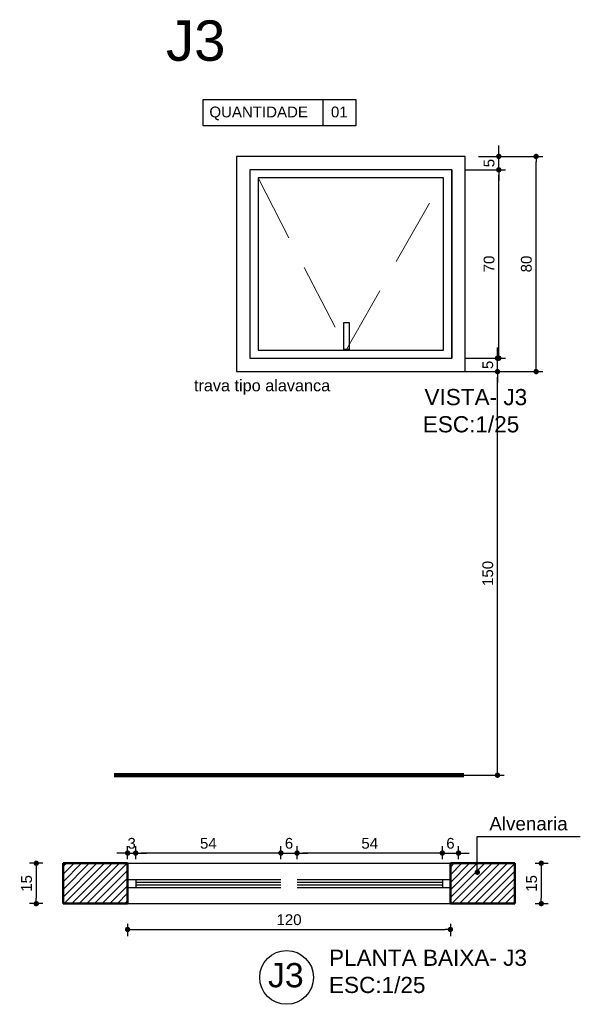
# Model space of a CAD drawing. Header units: metres. Extents: x -44 to 208, y -13 to 238.
# Tile 2 of 154: x 5.42 to 7.5, y 34.23 to 37.88. Entities that reach past the tile are written whole.
import ezdxf
from ezdxf.enums import TextEntityAlignment as Align

# ---------------------------------------------------------------- set-up
doc = ezdxf.new("R2010")
doc.units = ezdxf.units.M
doc.header["$MEASUREMENT"] = 0
doc.linetypes.add('HIDDEN', pattern=[0.375, 0.25, -0.125])
for name, color, linetype, lineweight in [('A4Proj', 1, 'HIDDEN', 9), ('ALV-ALT', 7, 'Continuous', 90), ('ARQ-CTA-001', 7, 'Continuous', 5)]:
    doc.layers.add(name, color=color, linetype=linetype, lineweight=lineweight)
for name, color, linetype in [('ESQ-POR', 3, 'Continuous'), ('HTC-PIS', 8, 'Continuous'), ('TXT-ESP', 40, 'Continuous'), ('VIS-V04', 30, 'Continuous')]:
    doc.layers.add(name, color=color, linetype=linetype)
doc.styles.add('ARIAL', font='arial.ttf')
doc.styles.get("Standard").update_dxf_attribs({"font": 'arial.ttf'})
doc.styles.add('Texto Cota', font='arial.ttf')
doc.styles.add('Texto Especificacao 1-20', font='arial.ttf', dxfattribs={"height": 0.03})
doc.dimstyles.new('1-25', dxfattribs={"dimscale": 0.025, "dimtxt": 1.6, "dimasz": 0.8, "dimexe": 1, "dimexo": 3, "dimtad": 1, "dimdec": 0, "dimlfac": 100, "dimrnd": 0.1, "dimzin": 12, "dimdsep": 46, "dimtxsty": 'Standard', "dimblk1": 'DOT', "dimblk2": 'DOT', "dimsah": 1, "dimcen": 2, "dimclrd": 161, "dimclre": 161, "dimclrt": 40, "dimadec": 0, "dimazin": 0, "dimtfac": 1, "dimtdec": 0, "dimtix": 1, "dimtmove": 2, "dimatfit": 3, "dimldrblk": 'DOT', "dimfxl": 1, "dimtolj": 1, "dimtzin": 12, "dimarcsym": 0})
doc.dimstyles.new('ARQ-1-25', dxfattribs={"dimtxt": 0.06, "dimasz": 0.02, "dimexe": 0.04, "dimexo": 0.04, "dimgap": 0.02, "dimtad": 1, "dimdec": 0, "dimlfac": 100, "dimzin": 4, "dimdsep": 46, "dimtxsty": 'Texto Cota', "dimblk1": 'DOT', "dimblk2": 'DOT', "dimsah": 1, "dimcen": 0.05, "dimclrd": 161, "dimclre": 161, "dimclrt": 40, "dimaunit": 1, "dimazin": 3, "dimtfac": 1.8, "dimtdec": 0, "dimtmove": 1, "dimatfit": 1, "dimldrblk": 'DOT', "dimfxl": 1, "dimtolj": 1, "dimtzin": 4, "dimarcsym": 0})

# ---------------------------------------------------------------- blocks, each defined once
blk = doc.blocks.new('_DOT')
at = {"color": 0, "linetype": 'ByBlock'}
blk.add_line((-0.5, 0), (-1, 0), dxfattribs=at)
at = {"color": 0, "linetype": 'ByBlock', "const_width": 0.5}
blk.add_lwpolyline([(-0.25, 0, 1), (0.25, 0, 1)], format="xyb", close=True, dxfattribs=at)
blk = doc.blocks.new('*D3983')
at = {"layer": 'Defpoints', "color": 0, "transparency": 16777216}
for p in [(5.848, 34.7874), (5.818, 34.6895), (5.848, 34.6895)]:
    blk.add_point(p, dxfattribs=at)
at = {"layer": 'HTC-PIS', "color": 161, "lineweight": -2, "transparency": 16777216}
for p, q in [((5.818, 34.7645), (5.818, 34.8124)), ((5.848, 34.7645), (5.848, 34.8124)), ((5.798, 34.7874), (5.778, 34.7874)), ((5.818, 34.7874), (5.848, 34.7874)), ((5.868, 34.7874), (5.888, 34.7874))]:
    blk.add_line(p, q, dxfattribs=at)
at = {"layer": 'HTC-PIS', "color": 161, "lineweight": -2, "transparency": 16777216, "xscale": 0.02, "yscale": 0.02, "zscale": 0.02}
blk.add_blockref('_DOT', (5.818, 34.7874), dxfattribs=at)
at = {"layer": 'HTC-PIS', "color": 161, "lineweight": -2, "transparency": 16777216, "xscale": 0.02, "yscale": 0.02, "zscale": 0.02, "rotation": 180}
blk.add_blockref('_DOT', (5.848, 34.7874), dxfattribs=at)
at = {"layer": 'HTC-PIS', "color": 40, "transparency": 16777216, "insert": (5.833, 34.8234), "char_height": 0.04, "attachment_point": 5}
blk.add_mtext('\\A1;3', dxfattribs=at)
blk = doc.blocks.new('*D3984')
at = {"layer": 'Defpoints', "color": 0, "transparency": 16777216}
for p in [(5.848, 34.7874), (5.848, 34.6895), (6.388, 34.6895)]:
    blk.add_point(p, dxfattribs=at)
at = {"layer": 'HTC-PIS', "color": 161, "lineweight": -2, "transparency": 16777216}
for p, q in [((5.848, 34.7645), (5.848, 34.8124)), ((6.388, 34.7645), (6.388, 34.8124)), ((6.368, 34.7874), (5.868, 34.7874))]:
    blk.add_line(p, q, dxfattribs=at)
at = {"layer": 'HTC-PIS', "color": 161, "lineweight": -2, "transparency": 16777216, "xscale": 0.02, "yscale": 0.02, "zscale": 0.02, "rotation": 180}
blk.add_blockref('_DOT', (5.848, 34.7874), dxfattribs=at)
at = {"layer": 'HTC-PIS', "color": 161, "lineweight": -2, "transparency": 16777216, "xscale": 0.02, "yscale": 0.02, "zscale": 0.02}
blk.add_blockref('_DOT', (6.388, 34.7874), dxfattribs=at)
at = {"layer": 'HTC-PIS', "color": 40, "transparency": 16777216, "insert": (6.118, 34.8233), "char_height": 0.04, "attachment_point": 5}
blk.add_mtext('\\A1;54', dxfattribs=at)
blk = doc.blocks.new('*D3985')
at = {"layer": 'Defpoints', "color": 0, "transparency": 16777216}
for p in [(5.818, 34.5995), (7.0179, 34.5995), (7.0179, 34.5034)]:
    blk.add_point(p, dxfattribs=at)
at = {"layer": 'HTC-PIS', "color": 161, "lineweight": -2, "transparency": 16777216}
for p, q in [((5.818, 34.5245), (5.818, 34.4784)), ((7.0179, 34.5245), (7.0179, 34.4784)), ((5.838, 34.5034), (6.9979, 34.5034))]:
    blk.add_line(p, q, dxfattribs=at)
at = {"layer": 'HTC-PIS', "color": 161, "lineweight": -2, "transparency": 16777216, "xscale": 0.02, "yscale": 0.02, "zscale": 0.02, "rotation": 180}
blk.add_blockref('_DOT', (5.818, 34.5034), dxfattribs=at)
at = {"layer": 'HTC-PIS', "color": 161, "lineweight": -2, "transparency": 16777216, "xscale": 0.02, "yscale": 0.02, "zscale": 0.02}
blk.add_blockref('_DOT', (7.0179, 34.5034), dxfattribs=at)
at = {"layer": 'HTC-PIS', "color": 40, "transparency": 16777216, "insert": (6.418, 34.5395), "char_height": 0.04, "attachment_point": 5}
blk.add_mtext('\\A1;120', dxfattribs=at)
blk = doc.blocks.new('*D3986')
at = {"color": 161, "lineweight": -2, "transparency": 16777216}
for p, q in [((5.503, 34.7495), (5.4535, 34.7495)), ((5.4785, 34.7295), (5.4785, 34.6195)), ((5.503, 34.5995), (5.4535, 34.5995))]:
    blk.add_line(p, q, dxfattribs=at)
at = {"layer": 'Defpoints', "color": 0, "transparency": 16777216}
for p in [(5.578, 34.7495), (5.4785, 34.5995), (5.578, 34.5995)]:
    blk.add_point(p, dxfattribs=at)
at = {"color": 161, "lineweight": -2, "transparency": 16777216, "xscale": 0.02, "yscale": 0.02, "zscale": 0.02}
for p, rotation in [((5.4785, 34.7495), 90), ((5.4785, 34.5995), 270)]:
    blk.add_blockref('_DOT', p, dxfattribs=dict(at, rotation=rotation))
at = {"color": 40, "transparency": 16777216, "insert": (5.4424, 34.6745), "char_height": 0.04, "attachment_point": 5, "rotation": 90}
blk.add_mtext('\\A1;15', dxfattribs=at)
blk = doc.blocks.new('*D3987')
at = {"color": 161, "lineweight": -2, "transparency": 16777216}
for p, q in [((7.333, 34.7495), (7.3808, 34.7495)), ((7.3558, 34.7295), (7.3558, 34.6195)), ((7.333, 34.5995), (7.3808, 34.5995))]:
    blk.add_line(p, q, dxfattribs=at)
at = {"layer": 'Defpoints', "color": 0, "transparency": 16777216}
for p in [(7.258, 34.7495), (7.258, 34.5995), (7.3558, 34.5995)]:
    blk.add_point(p, dxfattribs=at)
at = {"color": 161, "lineweight": -2, "transparency": 16777216, "xscale": 0.02, "yscale": 0.02, "zscale": 0.02}
for p, rotation in [((7.3558, 34.7495), 90), ((7.3558, 34.5995), 270)]:
    blk.add_blockref('_DOT', p, dxfattribs=dict(at, rotation=rotation))
at = {"color": 40, "transparency": 16777216, "insert": (7.3198, 34.6745), "char_height": 0.04, "attachment_point": 5, "rotation": 90}
blk.add_mtext('\\A1;15', dxfattribs=at)
blk = doc.blocks.new('*D3988')
at = {"layer": 'Defpoints', "color": 0, "transparency": 16777216}
for p in [(6.448, 34.7874), (6.388, 34.6895), (6.448, 34.6895)]:
    blk.add_point(p, dxfattribs=at)
at = {"layer": 'HTC-PIS', "color": 161, "lineweight": -2, "transparency": 16777216}
for p, q in [((6.388, 34.7645), (6.388, 34.8124)), ((6.448, 34.7645), (6.448, 34.8124)), ((6.368, 34.7874), (6.348, 34.7874)), ((6.388, 34.7874), (6.448, 34.7874)), ((6.468, 34.7874), (6.488, 34.7874))]:
    blk.add_line(p, q, dxfattribs=at)
at = {"layer": 'HTC-PIS', "color": 161, "lineweight": -2, "transparency": 16777216, "xscale": 0.02, "yscale": 0.02, "zscale": 0.02}
blk.add_blockref('_DOT', (6.388, 34.7874), dxfattribs=at)
at = {"layer": 'HTC-PIS', "color": 161, "lineweight": -2, "transparency": 16777216, "xscale": 0.02, "yscale": 0.02, "zscale": 0.02, "rotation": 180}
blk.add_blockref('_DOT', (6.448, 34.7874), dxfattribs=at)
at = {"layer": 'HTC-PIS', "color": 40, "transparency": 16777216, "insert": (6.418, 34.8234), "char_height": 0.04, "attachment_point": 5}
blk.add_mtext('\\A1;6', dxfattribs=at)
blk = doc.blocks.new('*D3989')
at = {"layer": 'Defpoints', "color": 0, "transparency": 16777216}
for p in [(6.448, 34.7874), (6.448, 34.6895), (6.988, 34.6895)]:
    blk.add_point(p, dxfattribs=at)
at = {"layer": 'HTC-PIS', "color": 161, "lineweight": -2, "transparency": 16777216}
for p, q in [((6.448, 34.7645), (6.448, 34.8124)), ((6.988, 34.7645), (6.988, 34.8124)), ((6.968, 34.7874), (6.468, 34.7874))]:
    blk.add_line(p, q, dxfattribs=at)
at = {"layer": 'HTC-PIS', "color": 161, "lineweight": -2, "transparency": 16777216, "xscale": 0.02, "yscale": 0.02, "zscale": 0.02, "rotation": 180}
blk.add_blockref('_DOT', (6.448, 34.7874), dxfattribs=at)
at = {"layer": 'HTC-PIS', "color": 161, "lineweight": -2, "transparency": 16777216, "xscale": 0.02, "yscale": 0.02, "zscale": 0.02}
blk.add_blockref('_DOT', (6.988, 34.7874), dxfattribs=at)
at = {"layer": 'HTC-PIS', "color": 40, "transparency": 16777216, "insert": (6.718, 34.8233), "char_height": 0.04, "attachment_point": 5}
blk.add_mtext('\\A1;54', dxfattribs=at)
blk = doc.blocks.new('*D3990')
at = {"layer": 'Defpoints', "color": 0, "transparency": 16777216}
for p in [(7.048, 34.7874), (6.988, 34.6895), (7.048, 34.6895)]:
    blk.add_point(p, dxfattribs=at)
at = {"layer": 'HTC-PIS', "color": 161, "lineweight": -2, "transparency": 16777216}
for p, q in [((6.988, 34.7645), (6.988, 34.8124)), ((7.048, 34.7645), (7.048, 34.8124)), ((6.968, 34.7874), (6.948, 34.7874)), ((6.988, 34.7874), (7.048, 34.7874)), ((7.068, 34.7874), (7.088, 34.7874))]:
    blk.add_line(p, q, dxfattribs=at)
at = {"layer": 'HTC-PIS', "color": 161, "lineweight": -2, "transparency": 16777216, "xscale": 0.02, "yscale": 0.02, "zscale": 0.02}
blk.add_blockref('_DOT', (6.988, 34.7874), dxfattribs=at)
at = {"layer": 'HTC-PIS', "color": 161, "lineweight": -2, "transparency": 16777216, "xscale": 0.02, "yscale": 0.02, "zscale": 0.02, "rotation": 180}
blk.add_blockref('_DOT', (7.048, 34.7874), dxfattribs=at)
at = {"layer": 'HTC-PIS', "color": 40, "transparency": 16777216, "insert": (7.018, 34.8234), "char_height": 0.04, "attachment_point": 5}
blk.add_mtext('\\A1;6', dxfattribs=at)
blk = doc.blocks.new('*D3991')
at = {"layer": 'Defpoints', "color": 0, "transparency": 16777216}
for p in [(6.993, 36.5768), (7.193, 36.5768), (6.993, 35.0768)]:
    blk.add_point(p, dxfattribs=at)
at = {"layer": 'HTC-PIS', "color": 161, "lineweight": -2, "transparency": 16777216}
for p, q in [((7.068, 36.5768), (7.218, 36.5768)), ((7.193, 35.0968), (7.193, 36.5568)), ((7.068, 35.0768), (7.218, 35.0768))]:
    blk.add_line(p, q, dxfattribs=at)
at = {"layer": 'HTC-PIS', "color": 161, "lineweight": -2, "transparency": 16777216, "xscale": 0.02, "yscale": 0.02, "zscale": 0.02}
for p, rotation in [((7.193, 36.5768), 90), ((7.193, 35.0768), 270)]:
    blk.add_blockref('_DOT', p, dxfattribs=dict(at, rotation=rotation))
at = {"layer": 'HTC-PIS', "color": 40, "transparency": 16777216, "insert": (7.157, 35.8268), "char_height": 0.04, "attachment_point": 5, "rotation": 90}
blk.add_mtext('\\A1;150', dxfattribs=at)
blk = doc.blocks.new('*D3992')
at = {"layer": 'Defpoints', "color": 0, "transparency": 16777216}
for p in [(7.0728, 36.6268), (7.193, 36.6268), (7.1228, 36.5768)]:
    blk.add_point(p, dxfattribs=at)
at = {"layer": 'HTC-PIS', "color": 161, "lineweight": -2, "transparency": 16777216}
for p, q in [((7.193, 36.6468), (7.193, 36.6668)), ((7.1478, 36.6268), (7.218, 36.6268)), ((7.193, 36.5768), (7.193, 36.6268)), ((7.1978, 36.5768), (7.218, 36.5768)), ((7.193, 36.5568), (7.193, 36.5368))]:
    blk.add_line(p, q, dxfattribs=at)
at = {"layer": 'HTC-PIS', "color": 161, "lineweight": -2, "transparency": 16777216, "xscale": 0.02, "yscale": 0.02, "zscale": 0.02}
for p, rotation in [((7.193, 36.6268), 270), ((7.193, 36.5768), 90)]:
    blk.add_blockref('_DOT', p, dxfattribs=dict(at, rotation=rotation))
at = {"layer": 'HTC-PIS', "color": 40, "transparency": 16777216, "insert": (7.1571, 36.6018), "char_height": 0.04, "attachment_point": 5, "rotation": 90}
blk.add_mtext('\\A1;5', dxfattribs=at)
blk = doc.blocks.new('*D3993')
at = {"layer": 'Defpoints', "color": 0, "transparency": 16777216}
for p in [(6.9978, 37.3268), (7.1978, 37.3268), (6.9978, 36.6268)]:
    blk.add_point(p, dxfattribs=at)
at = {"layer": 'HTC-PIS', "color": 161, "lineweight": -2, "transparency": 16777216}
for p, q in [((7.0728, 37.3268), (7.2228, 37.3268)), ((7.1978, 36.6468), (7.1978, 37.3068)), ((7.0728, 36.6268), (7.2228, 36.6268))]:
    blk.add_line(p, q, dxfattribs=at)
at = {"layer": 'HTC-PIS', "color": 161, "lineweight": -2, "transparency": 16777216, "xscale": 0.02, "yscale": 0.02, "zscale": 0.02}
for p, rotation in [((7.1978, 37.3268), 90), ((7.1978, 36.6268), 270)]:
    blk.add_blockref('_DOT', p, dxfattribs=dict(at, rotation=rotation))
at = {"layer": 'HTC-PIS', "color": 40, "transparency": 16777216, "insert": (7.1618, 36.9768), "char_height": 0.04, "attachment_point": 5, "rotation": 90}
blk.add_mtext('\\A1;70', dxfattribs=at)
blk = doc.blocks.new('*D3994')
at = {"layer": 'Defpoints', "color": 0, "transparency": 16777216}
for p in [(7.0478, 37.3768), (7.1978, 37.3768), (6.9978, 37.3268)]:
    blk.add_point(p, dxfattribs=at)
at = {"layer": 'HTC-PIS', "color": 161, "lineweight": -2, "transparency": 16777216}
for p, q in [((7.1978, 37.3968), (7.1978, 37.4168)), ((7.1228, 37.3768), (7.2228, 37.3768)), ((7.1978, 37.3268), (7.1978, 37.3768)), ((7.0728, 37.3268), (7.2228, 37.3268)), ((7.1978, 37.3068), (7.1978, 37.2868))]:
    blk.add_line(p, q, dxfattribs=at)
at = {"layer": 'HTC-PIS', "color": 161, "lineweight": -2, "transparency": 16777216, "xscale": 0.02, "yscale": 0.02, "zscale": 0.02}
for p, rotation in [((7.1978, 37.3768), 270), ((7.1978, 37.3268), 90)]:
    blk.add_blockref('_DOT', p, dxfattribs=dict(at, rotation=rotation))
at = {"layer": 'HTC-PIS', "color": 40, "transparency": 16777216, "insert": (7.1618, 37.3518), "char_height": 0.04, "attachment_point": 5, "rotation": 90}
blk.add_mtext('\\A1;5', dxfattribs=at)
blk = doc.blocks.new('*D3995')
at = {"color": 161, "lineweight": -2, "transparency": 16777216}
for p, q in [((7.1228, 37.3768), (7.3615, 37.3768)), ((7.3365, 36.5968), (7.3365, 37.3568)), ((7.1228, 36.5768), (7.3615, 36.5768))]:
    blk.add_line(p, q, dxfattribs=at)
at = {"layer": 'Defpoints', "color": 0, "transparency": 16777216}
for p in [(7.0478, 37.3768), (7.3365, 37.3768), (7.0478, 36.5768)]:
    blk.add_point(p, dxfattribs=at)
at = {"color": 161, "lineweight": -2, "transparency": 16777216, "xscale": 0.02, "yscale": 0.02, "zscale": 0.02}
for p, rotation in [((7.3365, 37.3768), 90), ((7.3365, 36.5768), 270)]:
    blk.add_blockref('_DOT', p, dxfattribs=dict(at, rotation=rotation))
at = {"color": 40, "transparency": 16777216, "insert": (7.3004, 36.9768), "char_height": 0.04, "attachment_point": 5, "rotation": 90}
blk.add_mtext('\\A1;80', dxfattribs=at)

msp = doc.modelspace()

# ---------------------------------------------------------------- hatches: boundary and pattern name
at = {"layer": 'HTC-PIS'}
h = msp.add_hatch(dxfattribs=at)
h.set_pattern_fill('_USER', color=256, scale=0.02, angle=45, style=0, pattern_type=0)
h.set_pattern_definition([(45, (3.99793, 34.599543), (-0.01414214, 0.01414214), [])])
h.paths.add_polyline_path([(5.578, 34.7495), (5.453, 34.7495), (5.818, 34.7495), (5.818, 34.5995), (5.578, 34.5995)])
h = msp.add_hatch(dxfattribs=at)
h.set_pattern_fill('_USER', color=256, scale=0.02, angle=45, style=0, pattern_type=0)
h.set_pattern_definition([(45, (5.637855, 34.599543), (-0.01414214, 0.01414214), [])])
h.paths.add_polyline_path([(7.0179, 34.7495), (7.0929, 34.7495), (7.258, 34.7495), (7.258, 34.5995), (7.0179, 34.5995)])

# ---------------------------------------------------------------- linework, layer by layer
at = {"layer": 'A4Proj'}
msp.add_lwpolyline([(6.3028, 37.2968), (6.6318, 36.6596), (6.9928, 37.2968)], dxfattribs=at)
at = {"layer": 'ALV-ALT'}
msp.add_line((5.768, 35.0768), (7.068, 35.0768), dxfattribs=at)
at = {"layer": 'ALV-ALT', "lineweight": 50}
for p, q in [((5.818, 34.7495), (5.578, 34.7495)), ((5.578, 34.5995), (5.578, 34.7495)), ((5.818, 34.5995), (5.818, 34.7495)), ((5.818, 34.5995), (5.818, 34.7495)), ((7.0179, 34.5998), (7.0179, 34.7498)), ((7.0179, 34.7495), (7.0179, 34.5995)), ((7.258, 34.7495), (7.0179, 34.7495)), ((7.258, 34.5995), (7.258, 34.7495)), ((5.818, 34.5995), (5.578, 34.5995)), ((7.258, 34.5995), (7.0179, 34.5995))]:
    msp.add_line(p, q, dxfattribs=at)
at = {"layer": 'ESQ-POR', "color": 3, "linetype": 'Continuous', "lineweight": -3}
for p, q in [((5.818, 34.6895), (6.388, 34.6895)), ((5.818, 34.6895), (5.818, 34.6595)), ((5.818, 34.6595), (6.388, 34.6595)), ((5.848, 34.6895), (5.848, 34.6595)), ((5.848, 34.6887), (5.848, 34.6595)), ((5.848, 34.6787), (6.388, 34.6792)), ((5.848, 34.6687), (6.388, 34.6692)), ((6.448, 34.6895), (6.988, 34.6895)), ((6.448, 34.6787), (6.988, 34.6792)), ((6.448, 34.6687), (6.988, 34.6692)), ((6.448, 34.6595), (6.988, 34.6595)), ((6.988, 34.6895), (6.988, 34.6595)), ((6.988, 34.6895), (7.0179, 34.6895)), ((6.988, 34.6595), (7.0179, 34.6595))]:
    msp.add_line(p, q, dxfattribs=at)
at = {"layer": 'TXT-ESP'}
msp.add_line((6.5432, 37.5888, -0.1191), (6.5432, 37.4906, -0.1191), dxfattribs=at)
at = {"layer": 'TXT-ESP', "elevation": -0.1191}
msp.add_lwpolyline([(6.0982, 37.5888), (6.6663, 37.5888), (6.6663, 37.4906), (6.0982, 37.4906)], close=True, dxfattribs=at)
at = {"layer": 'TXT-ESP'}
msp.add_circle((6.4089, 34.3252), 0.1, dxfattribs=at)
at = {"layer": 'VIS-V04'}
for p, q in [((7.0728, 37.3768), (6.2228, 37.3768)), ((6.2228, 37.3768), (6.2228, 36.5768)), ((7.0728, 36.5768), (7.0728, 37.3768)), ((7.0728, 36.5768), (7.0728, 37.3768)), ((6.2228, 36.5768), (7.0728, 36.5768)), ((5.818, 34.7495), (7.048, 34.7495)), ((5.818, 34.5995), (7.048, 34.5995))]:
    msp.add_line(p, q, dxfattribs=at)
for points in [[(6.2728, 36.6268), (7.0228, 36.6268), (7.0228, 37.3268), (6.2728, 37.3268), (6.2728, 36.6268)], [(7.0228, 36.6268), (7.0228, 36.6268), (7.0228, 37.3268), (7.0228, 37.3268), (7.0228, 36.6268)], [(6.6318, 36.6596), (6.6218, 36.6596), (6.6218, 36.7596), (6.6418, 36.7596), (6.6418, 36.6596), (6.6318, 36.6596)]]:
    msp.add_lwpolyline(points, dxfattribs=at)
msp.add_lwpolyline([(6.3028, 36.6568), (6.9928, 36.6568), (6.9928, 37.2968), (6.3028, 37.2968)], close=True, dxfattribs=at)

# ---------------------------------------------------------------- texts
at = {"layer": 'TXT-ESP'}
for s, height, style, p in [('J3', 0.15, 'Texto Cota', (5.9605, 37.7322, 0.119)), ('VISTA- J3', 0.06, 'ARIAL', (6.9215, 36.4522)), ('ESC:1/25', 0.06, 'ARIAL', (6.9152, 36.3511)), ('PLANTA BAIXA- J3', 0.06, 'ARIAL', (6.5666, 34.3682, -0.6619)), ('ESC:1/25', 0.06, 'ARIAL', (6.5665, 34.2672, -0.6619))]:
    msp.add_text(s, height=height, dxfattribs=dict(at, style=style)).set_placement(p)
at = {"layer": 'TXT-ESP', "style": 'ARIAL'}
msp.add_text('J3', height=0.09, dxfattribs=at).set_placement((6.4062, 34.3335), align=Align.MIDDLE)
at = {"layer": 'TXT-ESP', "attachment_point": 1, "style": 'ARIAL'}
for s, insert, char_height in [('QUANTIDADE', (6.1219, 37.5619, 0.119), 0.04), ('01', (6.5737, 37.5619, 0.119), 0.04), ('Alvenaria', (7.1627, 34.9217, 0.31), 0.05)]:
    msp.add_mtext(s, dxfattribs=dict(at, insert=insert, char_height=char_height))
at = {"layer": 'TXT-ESP', "insert": (6.3178, 36.5188), "char_height": 0.0432, "width": 3.275042, "attachment_point": 5, "style": 'Texto Especificacao 1-20', "bg_fill": 2}
msp.add_mtext('trava tipo alavanca', dxfattribs=at)

# ---------------------------------------------------------------- dimensions: what is measured, and where the dimension line sits
dim = msp.add_aligned_dim(p1=(7.0478, 36.5768), p2=(7.0478, 37.3768), distance=-0.2887, dimstyle='1-25')
dim.commit()
dim.dimension.update_dxf_attribs({"geometry": '*D3995', "text_midpoint": (7.3004, 36.9768)})
for base, p1, p2, picture, middle in [((5.4785, 34.5995), (5.578, 34.7495), (5.578, 34.5995), '*D3986', (5.4424, 34.6745)), ((7.3558, 34.5995), (7.258, 34.7495), (7.258, 34.5995), '*D3987', (7.3198, 34.6745))]:
    dim = msp.add_linear_dim(base=base, p1=p1, p2=p2, angle=90, dimstyle='1-25')
    dim.commit()
    dim.dimension.update_dxf_attribs({"geometry": picture, "text_midpoint": middle})
at = {"layer": 'HTC-PIS'}
for base, p1, p2, picture, middle in [((7.1978, 37.3768), (6.9978, 37.3268), (7.0478, 37.3768), '*D3994', (7.1618, 37.3518)), ((7.1978, 37.3268), (6.9978, 36.6268), (6.9978, 37.3268), '*D3993', (7.1618, 36.9768)), ((7.193, 36.6268), (7.1228, 36.5768), (7.0728, 36.6268), '*D3992', (7.1571, 36.6018)), ((7.193, 36.5768), (6.993, 35.0768), (6.993, 36.5768), '*D3991', (7.157, 35.8268))]:
    dim = msp.add_linear_dim(base=base, p1=p1, p2=p2, angle=90, dimstyle='1-25', dxfattribs=at)
    dim.commit()
    dim.dimension.update_dxf_attribs({"geometry": picture, "text_midpoint": middle})
for base, p1, p2, picture, middle in [((5.848, 34.7874), (5.818, 34.6895), (5.848, 34.6895), '*D3983', (5.833, 34.8234)), ((5.848, 34.7874), (6.388, 34.6895), (5.848, 34.6895), '*D3984', (6.118, 34.8233)), ((6.448, 34.7874), (6.388, 34.6895), (6.448, 34.6895), '*D3988', (6.418, 34.8234)), ((6.448, 34.7874), (6.988, 34.6895), (6.448, 34.6895), '*D3989', (6.718, 34.8233)), ((7.048, 34.7874), (6.988, 34.6895), (7.048, 34.6895), '*D3990', (7.018, 34.8234)), ((7.0179, 34.5034), (5.818, 34.5995), (7.0179, 34.5995), '*D3985', (6.418, 34.5395))]:
    dim = msp.add_linear_dim(base=base, p1=p1, p2=p2, dimstyle='1-25', dxfattribs=at)
    dim.commit()
    dim.dimension.update_dxf_attribs({"geometry": picture, "text_midpoint": middle})

# ---------------------------------------------------------------- leaders
at = {"layer": 'ARQ-CTA-001'}
msp.add_leader([(7.118, 34.7161, 0.9719), (7.118, 34.8484, 0.9719), (7.5008, 34.8484, 0.9719)], dimstyle='ARQ-1-25', override={"dimgap": 0.02, "dimtad": 0}, dxfattribs=at)

doc.saveas('drawing.dxf')
